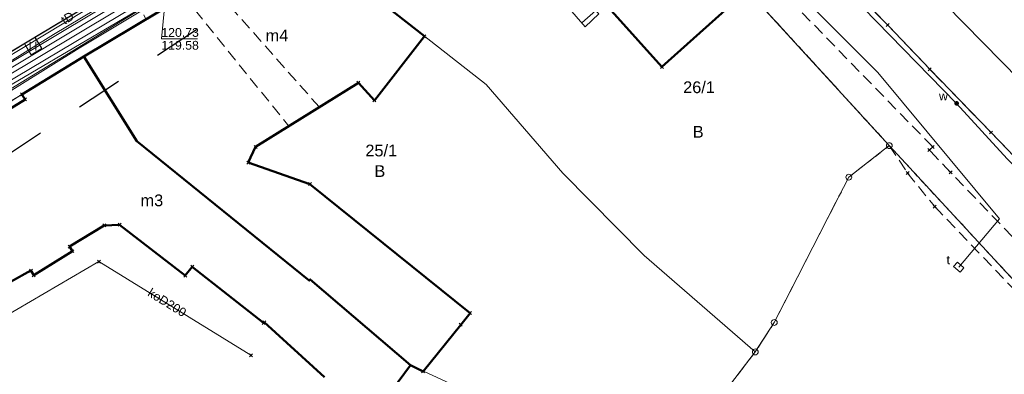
# Model space of a CAD drawing. Extents: x 6472695 to 6473494, y 5822279 to 5823456.
# Tile 31 of 49: x 6473009 to 6473093, y 5822616 to 5822646. Entities that reach past the tile are written whole.
import ezdxf
from ezdxf.enums import TextEntityAlignment as Align

# ---------------------------------------------------------------- set-up
doc = ezdxf.new("R2010")
doc.units = 0
for name, pattern in [('PRZER1-1', [1, 0.5, -0.5]), ('PRZER2-1', [1.5, 1, -0.5]), ('PRZER3-1', [2, 1.5, -0.5])]:
    doc.linetypes.add(name, pattern=pattern)
doc.layers.get('0').update_dxf_attribs({"color": 253, "linetype": 'CONTINUOUS'})
for name, color, linetype, lineweight in [('EGBN', 253, 'CONTINUOUS', 18), ('EGBS', 253, 'CONTINUOUS', 18), ('EGBU', 253, 'CONTINUOUS', 50), ('EGBU_O', 253, 'CONTINUOUS', 50), ('EGBZ', 253, 'CONTINUOUS', 18), ('EGDE', 253, 'CONTINUOUS', 18), ('EGDE_O', 253, 'CONTINUOUS', 18), ('EGPG', 253, 'CONTINUOUS', 18), ('EGUG', 253, 'CONTINUOUS', 18), ('EGUG_O', 253, 'CONTINUOUS', 18), ('GSPPRB', 253, 'CONTINUOUS', 18), ('GUPPRZ_O', 253, 'CONTINUOUS', 18), ('OTKC', 253, 'CONTINUOUS', 18), ('OTKJ', 7, 'CONTINUOUS', 30), ('OTKK', 7, 'CONTINUOUS', 30), ('OTZT', 253, 'CONTINUOUS', 18), ('SUEP', 253, 'CONTINUOUS', 18), ('SUGP', 253, 'CONTINUOUS', 18), ('SUKP', 253, 'CONTINUOUS', 18), ('SUKP_O', 253, 'CONTINUOUS', 18), ('SUPW', 253, 'CONTINUOUS', 18), ('SUPW_O', 253, 'CONTINUOUS', 18), ('SUTP', 253, 'CONTINUOUS', 18), ('SUTP_O', 253, 'CONTINUOUS', 18), ('SUWP', 253, 'CONTINUOUS', 18), ('SUWW', 253, 'CONTINUOUS', 18), ('SUWW_O', 253, 'CONTINUOUS', 18)]:
    doc.layers.add(name, color=color, linetype=linetype, lineweight=lineweight)
doc.styles.add('Arial', font='Arial')

# ---------------------------------------------------------------- blocks, each defined once
blk = doc.blocks.new('D_GSPPRB0')
at = {"color": 0, "lineweight": 18}
for points in [[(-0.12726, -0.12726), (0.12726, 0.12726)], [(-0.12726, 0.12726), (0.12726, -0.12726)]]:
    blk.add_lwpolyline(points, dxfattribs=at)
blk = doc.blocks.new('D_GUPIWZ1_3')
at = {"color": 0}
blk.add_lwpolyline([(0.375, -0.25), (-0.375, -0.25), (-0.375, 0.25), (0.375, 0.25)], close=True, dxfattribs=at)
blk = doc.blocks.new('D_GEPPGD1_2')
blk.add_hatch(color=0).paths.add_polyline_path([(0, -0.045), (0.013906, -0.042798), (0.02645, -0.036406), (0.036406, -0.02645), (0.042798, -0.013906), (0.045, 0), (0.042798, 0.013906), (0.036406, 0.02645), (0.02645, 0.036406), (0.013906, 0.042798), (0, 0.045), (-0.013906, 0.042798), (-0.02645, 0.036406), (-0.036406, 0.02645), (-0.042798, 0.013906), (-0.045, 0), (-0.042798, -0.013906), (-0.036406, -0.02645), (-0.02645, -0.036406), (-0.013906, -0.042798)])
blk = doc.blocks.new('D_GEPPGD1_1')
at = {"color": 0}
blk.add_lwpolyline([(0, 0.25), (0.077254, 0.237764), (0.146946, 0.202254), (0.202254, 0.146946), (0.237764, 0.077254), (0.25, 0), (0.237764, -0.077254), (0.202254, -0.146946), (0.146946, -0.202254), (0.077254, -0.237764), (0, -0.25), (-0.077254, -0.237764), (-0.146946, -0.202254), (-0.202254, -0.146946), (-0.237764, -0.077254), (-0.25, 0), (-0.237764, 0.077254), (-0.202254, 0.146946), (-0.146946, 0.202254), (-0.077254, 0.237764)], close=True, dxfattribs=at)
blk = doc.blocks.new('D_GUPWZA1')
blk.add_hatch(color=0).paths.add_polyline_path([(-0.2, 0), (-0.193185, -0.051764), (-0.173205, -0.1), (-0.141421, -0.141421), (-0.1, -0.173205), (-0.051764, -0.193185), (0, -0.2), (0.051764, -0.193185), (0.1, -0.173205), (0.141421, -0.141421), (0.173205, -0.1), (0.193185, -0.051764), (0.2, 0), (0.193185, 0.051764), (0.173205, 0.1), (0.141421, 0.141421), (0.1, 0.173205), (0.051764, 0.193185), (0, 0.2), (-0.051764, 0.193185), (-0.1, 0.173205), (-0.141421, 0.141421), (-0.173205, 0.1), (-0.193185, 0.051764)])
blk = doc.blocks.new('D_GSSUTR1')
at = {"color": 0}
for points in [[(-0.25666, 0.36165), (-0.25666, -0.38835)], [(0.24334, -0.38835), (0.24334, 0.36165)]]:
    blk.add_lwpolyline(points, dxfattribs=at)

msp = doc.modelspace()

# ---------------------------------------------------------------- linework, layer by layer
at = {"linetype": 'PRZER1-1', "ltscale": 8}
msp.add_lwpolyline([(6473000.679, 5822630.199), (6473029.761, 5822649.439), (6473086.883, 5822679.702), (6473078.427, 5822703.963), (6473036.75, 5822691.001), (6473030.945, 5822679.592), (6473013.589, 5822672.072), (6473015.972, 5822668.559), (6472994.902, 5822657.921)], dxfattribs=at)
at = {"layer": 'EGBN', "linetype": 'Continuous'}
msp.add_lwpolyline([(6473042.913, 5822660.527), (6473053.34, 5822666.7), (6473055.67, 5822666.2), (6473071.09, 5822649), (6473063.8, 5822642.45), (6473057.46, 5822649.53), (6473056.78, 5822649.11), (6473056.46, 5822649.13), (6473054.54, 5822651.31), (6473054.25, 5822651.67), (6473054.23, 5822652), (6473054.85, 5822652.51), (6473053.74, 5822653.67), (6473048.86, 5822650.69), (6473048, 5822652.22)], close=True, dxfattribs=at)
at = {"layer": 'EGBS', "linetype": 'Continuous'}
msp.add_lwpolyline([(6473058.42, 5822646.98), (6473057.23, 5822645.88), (6473053.38, 5822650.31), (6473054.54, 5822651.31), (6473056.46, 5822649.13)], close=True, dxfattribs=at)
msp.add_lwpolyline([(6473056.945, 5822646.208), (6473058.161, 5822647.265)], dxfattribs=at)
at = {"layer": 'EGBU', "linetype": 'Continuous'}
for points in [[(6473035.52, 5822656.15), (6473042.913, 5822660.527), (6473053.34, 5822666.7), (6473055.67, 5822666.2), (6473071.09, 5822649), (6473063.8, 5822642.45), (6473057.46, 5822649.53), (6473056.78, 5822649.11), (6473056.46, 5822649.13), (6473054.54, 5822651.31), (6473054.25, 5822651.67), (6473054.23, 5822652), (6473054.85, 5822652.51), (6473053.74, 5822653.67), (6473048.86, 5822650.69), (6473048, 5822652.22), (6473043.95, 5822649.74), (6473040.36, 5822647.53)], [(6473014.388, 5822643.352), (6473025.087, 5822649.737), (6473035.52, 5822656.15), (6473040.36, 5822647.53), (6473043.503, 5822645.073), (6473039.22, 5822639.59), (6473037.856, 5822641.1), (6473029.066, 5822635.612), (6473028.44, 5822634.278), (6473033.719, 5822632.439), (6473047.401, 5822621.432), (6473046.599, 5822620.435), (6473043.389, 5822616.446), (6473042.298, 5822616.984), (6473033.738, 5822624.308), (6473033.656, 5822624.208), (6473018.921, 5822636.103)]]:
    msp.add_lwpolyline(points, close=True, dxfattribs=at)
for points in [[(6472998.113, 5822632.757), (6473009.364, 5822639.678), (6473009.102, 5822640.104), (6473014.388, 5822643.352), (6473018.921, 5822636.103), (6473033.656, 5822624.208), (6473033.738, 5822624.308), (6473042.298, 5822616.984), (6473039.149, 5822612.721)], [(6473034.973, 5822615.95), (6473029.805, 5822620.647), (6473029.755, 5822620.584), (6473023.652, 5822625.378), (6473023.054, 5822624.627), (6473017.444, 5822628.965), (6473016.14, 5822628.916), (6473013.169, 5822627.104), (6473013.412, 5822626.714), (6473010.106, 5822624.66), (6473009.863, 5822625.051), (6473004.621, 5822622.162)]]:
    msp.add_lwpolyline(points, dxfattribs=at)
at = {"layer": 'EGBZ', "linetype": 'PRZER2-1'}
msp.add_lwpolyline([(6473031.912, 5822637.389), (6473034.52, 5822639.017), (6473025.042, 5822649.71), (6473022.969, 5822648.473)], close=True, dxfattribs=at)
at = {"layer": 'EGDE', "linetype": 'Continuous'}
for points in [[(6473105.257, 5822690.227), (6473091.987, 5822684.525), (6473090.63, 5822686.81), (6473070.66, 5822677.14), (6473074.038, 5822673.752), (6473053.34, 5822666.7), (6473035.52, 5822656.15), (6473025.087, 5822649.737), (6473014.388, 5822643.352), (6473011.915, 5822641.833), (6472997.849, 5822633.187)], [(6473108.815, 5822608.08), (6473084.61, 5822634.23), (6473083.23, 5822635.73), (6473071.09, 5822649), (6473055.67, 5822666.2), (6473053.34, 5822666.7), (6473074.038, 5822673.752), (6473096.946, 5822650.931)]]:
    msp.add_lwpolyline(points, dxfattribs=at)
for points in [[(6473035.52, 5822656.15), (6473053.34, 5822666.7), (6473055.67, 5822666.2), (6473071.09, 5822649), (6473083.23, 5822635.73), (6473079.774, 5822633.034), (6473077.99, 5822629.57), (6473075.41, 5822624.54), (6473073.4, 5822620.62), (6473071.78, 5822618.11), (6473062.29, 5822626.34), (6473055.32, 5822633.38), (6473048.79, 5822640.94), (6473040.36, 5822647.53)], [(6473035.52, 5822656.15), (6473025.087, 5822649.737), (6473014.388, 5822643.352), (6473018.921, 5822636.103), (6473033.656, 5822624.208), (6473033.738, 5822624.308), (6473042.298, 5822616.984), (6473064.637, 5822606.669), (6473067.005, 5822611.875), (6473071.78, 5822618.11), (6473062.29, 5822626.34), (6473055.32, 5822633.38), (6473048.79, 5822640.94), (6473040.36, 5822647.53)], [(6473047.62, 5822580.098), (6473029.307, 5822589.73), (6473028.6, 5822588.997), (6473019.37, 5822598.142), (6473009.691, 5822608.108), (6473000.956, 5822619.644), (6472994.678, 5822631.238), (6472997.849, 5822633.187), (6473011.915, 5822641.833), (6473014.388, 5822643.352), (6473018.921, 5822636.103), (6473033.656, 5822624.208), (6473033.738, 5822624.308), (6473042.298, 5822616.984), (6473064.637, 5822606.669), (6473061.191, 5822599.206)]]:
    msp.add_lwpolyline(points, close=True, dxfattribs=at)
at = {"layer": 'EGUG', "linetype": 'PRZER1-1'}
for points in [[(6473108.815, 5822608.08), (6473084.61, 5822634.23), (6473083.23, 5822635.73), (6473071.09, 5822649), (6473055.67, 5822666.2), (6473053.34, 5822666.7), (6473035.52, 5822656.15), (6473025.087, 5822649.737), (6473014.388, 5822643.352), (6473011.915, 5822641.833), (6472997.849, 5822633.187), (6472994.678, 5822631.238), (6472973.906, 5822618.979), (6472973.831, 5822619.097), (6472968.751, 5822616.055), (6472942.484, 5822600.286), (6472934.635, 5822590.138), (6472910.451, 5822558.58), (6472910.149, 5822558.143), (6472910.21, 5822557.985), (6472886.117, 5822525.173)], [(6473000.956, 5822619.644), (6473009.691, 5822608.108), (6473019.37, 5822598.142), (6473013.14, 5822591.87), (6473024.38, 5822580.892), (6473030.388, 5822587.228), (6473028.6, 5822588.997), (6473029.307, 5822589.73), (6473047.62, 5822580.098), (6473061.191, 5822599.206), (6473064.637, 5822606.669), (6473067.005, 5822611.875), (6473071.78, 5822618.11), (6473073.4, 5822620.62), (6473075.41, 5822624.54), (6473077.99, 5822629.57), (6473079.774, 5822633.034), (6473083.23, 5822635.73), (6473084.61, 5822634.23), (6473108.815, 5822608.08)]]:
    msp.add_lwpolyline(points, dxfattribs=at)
msp.add_lwpolyline([(6473053.34, 5822666.7), (6473055.67, 5822666.2), (6473071.09, 5822649), (6473083.23, 5822635.73), (6473079.774, 5822633.034), (6473077.99, 5822629.57), (6473075.41, 5822624.54), (6473073.4, 5822620.62), (6473071.78, 5822618.11), (6473067.005, 5822611.875), (6473064.637, 5822606.669), (6473061.191, 5822599.206), (6473047.62, 5822580.098), (6473029.307, 5822589.73), (6473028.6, 5822588.997), (6473019.37, 5822598.142), (6473009.691, 5822608.108), (6473000.956, 5822619.644), (6472994.678, 5822631.238), (6472997.849, 5822633.187), (6473011.915, 5822641.833), (6473014.388, 5822643.352), (6473025.087, 5822649.737), (6473035.52, 5822656.15)], close=True, dxfattribs=at)
at = {"layer": 'GUPPRZ_O', "linetype": 'Continuous', "flags": 128}
msp.add_lwpolyline([(6473021.393, 5822648.734), (6473021.017, 5822644.846), (6473024.097, 5822644.846)], dxfattribs=at)
at = {"layer": 'OTKC', "linetype": 'PRZER2-1'}
for points in [[(6473104.119, 5822617.132), (6473088.474, 5822633.442), (6473086.658, 5822635.345), (6473086.943, 5822635.62), (6473075.162, 5822647.718), (6473078.42, 5822650.849), (6473075.545, 5822653.843), (6473073.948, 5822652.392), (6473072.218, 5822650.813), (6473066.967, 5822656.24), (6473068.665, 5822657.869), (6473067.383, 5822659.203), (6473068.932, 5822660.693), (6473065.022, 5822664.758), (6473064.604, 5822665.184), (6473063.068, 5822663.68), (6473061.774, 5822665.001), (6473063.309, 5822666.505), (6473060.751, 5822669.117)], [(6473053.34, 5822666.7), (6473042.913, 5822660.527), (6473035.52, 5822656.15), (6473028.946, 5822652.109), (6473028.659, 5822652.584), (6473026.511, 5822651.287), (6473026.808, 5822650.795), (6473025.087, 5822649.737), (6473021.07, 5822647.34), (6473020.77, 5822647.727), (6473019.516, 5822646.898), (6473019.688, 5822646.515), (6473014.388, 5822643.352), (6473011.915, 5822641.833), (6473009.102, 5822640.104), (6472997.849, 5822633.187)], [(6473053.34, 5822666.7), (6473055.67, 5822666.2), (6473071.09, 5822649), (6473083.23, 5822635.73), (6473084.792, 5822633.389), (6473087.12, 5822630.516), (6473101.675, 5822615.336)], [(6472995.098, 5822635.942), (6473009.318, 5822644.456), (6473009.885, 5822643.47), (6473010.795, 5822644.036), (6473010.199, 5822644.984), (6473013.395, 5822646.898)]]:
    msp.add_lwpolyline(points, dxfattribs=at)
at = {"layer": 'OTKJ', "linetype": 'PRZER3-1'}
msp.add_lwpolyline([(6473164.257, 5822574.996), (6473162.329, 5822576.607), (6473160.277, 5822578.195), (6473137.86, 5822594.999), (6473133.647, 5822598.147), (6473123.82, 5822605.498), (6473119.472, 5822608.939), (6473118.094, 5822610.174), (6473115.213, 5822612.867), (6473113.896, 5822614.162), (6473107.67, 5822620.457), (6473103.96, 5822624.316), (6473098.012, 5822630.516), (6473091.927, 5822636.849), (6473086.695, 5822642.256), (6473083.083, 5822646.043), (6473081.787, 5822647.357), (6473075.545, 5822653.843), (6473074.19, 5822655.228), (6473065.022, 5822664.758), (6473060.751, 5822669.117, 0.078994), (6473058.877, 5822670.521, 0.179122), (6473054.48, 5822671.129)], format="xyb", dxfattribs=at)
msp.add_lwpolyline([(6472942.419, 5822604.581), (6472949.506, 5822608.795), (6472958.65, 5822614.291), (6472962.441, 5822616.492), (6472982.292, 5822628.326), (6472995.098, 5822635.942), (6473013.395, 5822646.898), (6473027.928, 5822655.579), (6473039.589, 5822662.547), (6473046.841, 5822666.93), (6473047.756, 5822667.482), (6473049.47, 5822668.518), (6473053.055, 5822670.518)], dxfattribs=at)
at = {"layer": 'OTKK', "linetype": 'Continuous'}
msp.add_lwpolyline([(6472995.098, 5822635.942), (6473013.395, 5822646.898), (6473027.928, 5822655.579), (6473039.589, 5822662.547), (6473046.841, 5822666.93), (6473047.756, 5822667.482), (6473049.47, 5822668.518), (6473053.055, 5822670.518, -0.074261), (6473054.48, 5822671.129, -0.08993), (6473056.76, 5822671.215, -0.081051), (6473058.877, 5822670.521, -0.078994), (6473060.751, 5822669.117), (6473063.309, 5822666.505), (6473070.215, 5822659.36), (6473075.545, 5822653.843), (6473078.42, 5822650.849), (6473083.083, 5822646.043), (6473086.695, 5822642.256), (6473091.927, 5822636.849), (6473098.012, 5822630.516)], format="xyb", dxfattribs=at)
at = {"layer": 'OTZT', "linetype": 'PRZER2-1'}
msp.add_lwpolyline([(6473009.318, 5822644.456), (6473010.199, 5822644.984), (6473010.795, 5822644.036), (6473009.885, 5822643.47)], close=True, dxfattribs=at)
at = {"layer": 'SUEP', "linetype": 'Continuous'}
for points in [[(6472993.911, 5822632.301), (6472998.807, 5822635.413), (6473057.638, 5822670.066), (6473099.197, 5822688.721), (6473106.244, 5822691.956), (6473126.602, 5822699.398), (6473162.643, 5822712.667), (6473192.895, 5822723.708)], [(6473022.21, 5822589.628), (6473023.707, 5822591.22), (6473023.594, 5822592.132), (6473023.1, 5822592.501), (6473020.953, 5822593.21), (6473018.167, 5822595.682), (6473013.214, 5822601.004), (6472998.489, 5822623.308), (6472996.763, 5822625.17), (6472993.942, 5822627.322), (6472993.813, 5822630.115), (6472994.345, 5822631.846), (6472997.481, 5822633.779), (6473013.982, 5822644.038), (6473035.17, 5822656.763), (6473052.966, 5822667.279), (6473067.934, 5822673.576), (6473073.73, 5822677.641), (6473104.941, 5822690.962), (6473138.032, 5822703.208), (6473150.388, 5822707.783), (6473160.925, 5822711.85)], [(6472987.259, 5822627.619), (6472992.477, 5822630.832), (6472997.469, 5822636.022), (6473006.497, 5822641.371), (6473015.76, 5822646.924), (6473025.383, 5822652.705), (6473026.489, 5822653.383), (6473026.257, 5822653.821), (6473026.489, 5822653.383), (6473031.822, 5822656.65), (6473048.6, 5822666.826), (6473051.822, 5822668.837), (6473052.38, 5822668.837), (6473052.676, 5822669.23), (6473052.567, 5822669.561)]]:
    msp.add_lwpolyline(points, dxfattribs=at)
at = {"layer": 'SUGP', "linetype": 'Continuous'}
msp.add_lwpolyline([(6473057.067, 5822679.279), (6473063.756, 5822672.692), (6473073.923, 5822662.159), (6473086.461, 5822649.391), (6473099.161, 5822636.492), (6473105.455, 5822630.274), (6473112.139, 5822623.671), (6473117.552, 5822618.328), (6473126.709, 5822610.805)], dxfattribs=at)
at = {"layer": 'SUKP', "linetype": 'Continuous'}
msp.add_lwpolyline([(6473028.669, 5822617.821), (6473015.678, 5822625.825), (6473003.955, 5822618.996), (6472997.837, 5822629.292)], dxfattribs=at)
at = {"layer": 'SUTP', "linetype": 'Continuous'}
for points in [[(6473025.084, 5822724.389), (6473023.882, 5822719.995), (6473025.034, 5822717.079), (6473027.308, 5822715.766), (6473032.221, 5822699.764), (6473033.569, 5822698.341), (6473034.842, 5822694.21), (6473037.03, 5822686.88), (6473039.04, 5822679.495), (6473038.429, 5822674.997), (6473038.251, 5822673.523), (6473043.061, 5822664.031), (6473022.701, 5822651.74), (6473011.786, 5822645.205), (6472997.101, 5822636.08), (6472996.692, 5822635.742)], [(6473036.309, 5822681.429), (6473037.965, 5822674.006), (6473043.324, 5822663.926), (6472997.048, 5822636.206), (6472991.863, 5822631.238), (6472987.512, 5822629.146)], [(6473070.062, 5822677.41), (6473058.541, 5822671.071), (6473055.986, 5822669.742), (6473046.956, 5822664.785), (6473029.55, 5822654.091), (6473021.021, 5822649.015), (6473004.863, 5822639.396), (6472998.147, 5822635.34), (6472989.97, 5822630.535), (6472987.98, 5822629.164), (6472987.768, 5822628.586)], [(6473037.641, 5822673.757), (6473042.486, 5822664.183), (6472996.917, 5822636.719), (6472993.704, 5822633.555)], [(6473055.986, 5822669.742), (6473043.386, 5822662.967), (6472987.697, 5822629.64), (6472987.512, 5822629.146)], [(6473056.406, 5822667.374), (6473053.546, 5822667.364), (6473043.68, 5822662.225), (6473021.393, 5822648.734), (6472978.992, 5822622.727), (6472979.419, 5822622.255)], [(6473058.517, 5822666.143), (6473074.422, 5822649.822), (6473082.263, 5822641.976), (6473092.649, 5822629.477), (6473089.168, 5822625.349)]]:
    msp.add_lwpolyline(points, dxfattribs=at)
at = {"layer": 'SUWP', "linetype": 'Continuous'}
msp.add_lwpolyline([(6473126.692, 5822605.823), (6473109.797, 5822618.953), (6473101.017, 5822627.111), (6473093.299, 5822634.587), (6473088.988, 5822639.338), (6473079.855, 5822648.703), (6473062.015, 5822666.946)], dxfattribs=at)

# ---------------------------------------------------------------- block references
at = {"layer": 'EGPG', "linetype": 'Continuous'}
for name, p in [('D_GEPPGD1_2', (6473014.388, 5822643.352)), ('D_GEPPGD1_2', (6473011.915, 5822641.833)), ('D_GEPPGD1_2', (6473048.79, 5822640.94)), ('D_GEPPGD1_2', (6473018.921, 5822636.103)), ('D_GEPPGD1_1', (6473083.23, 5822635.73)), ('D_GEPPGD1_2', (6473084.61, 5822634.23)), ('D_GEPPGD1_2', (6473055.32, 5822633.38)), ('D_GEPPGD1_1', (6473079.774, 5822633.034)), ('D_GEPPGD1_2', (6473077.99, 5822629.57)), ('D_GEPPGD1_2', (6473062.29, 5822626.34)), ('D_GEPPGD1_2', (6473033.656, 5822624.208)), ('D_GEPPGD1_2', (6473033.738, 5822624.308)), ('D_GEPPGD1_2', (6473075.41, 5822624.54)), ('D_GEPPGD1_1', (6473073.4, 5822620.62)), ('D_GEPPGD1_1', (6473071.78, 5822618.11)), ('D_GEPPGD1_2', (6473042.298, 5822616.984))]:
    msp.add_blockref(name, p, dxfattribs=at)
at = {"layer": 'GSPPRB', "linetype": 'Continuous'}
for p in [(6473083.083, 5822646.043), (6473043.503, 5822645.073), (6473063.8, 5822642.45), (6473086.695, 5822642.256), (6473037.856, 5822641.1), (6473009.102, 5822640.104), (6473009.364, 5822639.678), (6473039.22, 5822639.59), (6473091.927, 5822636.849), (6473029.066, 5822635.612), (6473086.658, 5822635.345), (6473086.943, 5822635.62), (6473028.44, 5822634.278), (6473084.792, 5822633.389), (6473088.474, 5822633.442), (6473033.719, 5822632.439), (6473087.12, 5822630.516), (6473016.14, 5822628.916), (6473017.444, 5822628.965), (6473013.169, 5822627.104), (6473013.412, 5822626.714), (6473015.678, 5822625.825), (6473009.863, 5822625.051), (6473023.652, 5822625.378), (6473010.106, 5822624.66), (6473023.054, 5822624.627), (6473047.401, 5822621.432), (6473029.755, 5822620.584), (6473029.805, 5822620.647), (6473046.599, 5822620.435), (6473028.669, 5822617.821), (6473043.389, 5822616.446)]:
    msp.add_blockref('D_GSPPRB0', p, dxfattribs=at)
at = {"layer": 'OTZT', "linetype": 'Continuous'}
msp.add_blockref('D_GSSUTR1', (6473010.056, 5822644.238), dxfattribs=at)
at = {"layer": 'SUPW', "linetype": 'Continuous', "rotation": 318.8070505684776}
msp.add_blockref('D_GUPIWZ1_3', (6473089.168, 5822625.349), dxfattribs=at)
at = {"layer": 'SUWW', "linetype": 'Continuous'}
msp.add_blockref('D_GUPWZA1', (6473088.988, 5822639.338), dxfattribs=at)

# ---------------------------------------------------------------- texts
at = {"layer": 'EGBU_O', "linetype": 'Continuous', "style": 'Arial'}
for s, p in [('m4', (6473030.895, 5822644.637, 10.8)), ('m3', (6473020.206, 5822630.554, 10.8))]:
    msp.add_text(s, height=1, dxfattribs=at).set_placement(p, align=Align.CENTER)
at = {"layer": 'EGDE_O', "linetype": 'Continuous', "style": 'Arial'}
for s, p in [('26/1', (6473066.971, 5822640.214, 10.8)), ('25/1', (6473039.811, 5822634.811, 10.8))]:
    msp.add_text(s, height=1, dxfattribs=at).set_placement(p, align=Align.CENTER)
at = {"layer": 'EGUG_O', "linetype": 'Continuous', "style": 'Arial'}
for p in [(6473066.902, 5822636.411, 10.8), (6473039.69, 5822633.054, 10.8)]:
    msp.add_text('B', height=1, dxfattribs=at).set_placement(p, align=Align.CENTER)
at = {"layer": 'GUPPRZ_O', "linetype": 'Continuous', "style": 'Arial'}
for s, p in [('120.73', (6473021.017, 5822645.018, 10.8)), ('119.58', (6473021.017, 5822643.923, 10.8))]:
    msp.add_text(s, height=0.75, dxfattribs=at).set_placement(p)
at = {"layer": 'SUKP_O', "linetype": 'Continuous', "style": 'Arial'}
msp.add_text('koD200', height=0.75, rotation=328.36139, dxfattribs=at).set_placement((6473021.316, 5822622.007, 10.8), align=Align.CENTER)
at = {"layer": 'SUPW_O', "linetype": 'Continuous', "style": 'Arial'}
msp.add_text('t', height=0.75, dxfattribs=at).set_placement((6473088.418, 5822625.599, 10.8), align=Align.RIGHT)
at = {"layer": 'SUTP_O', "linetype": 'Continuous', "style": 'Arial'}
msp.add_text('tD', height=0.75, rotation=31.07645, dxfattribs=at).set_placement((6473013.188, 5822646.311, 10.8), align=Align.CENTER)
at = {"layer": 'SUWW_O', "linetype": 'Continuous', "style": 'Arial'}
msp.add_text('w', height=0.75, dxfattribs=at).set_placement((6473088.238, 5822639.588, 10.8), align=Align.RIGHT)

doc.saveas('drawing.dxf')
